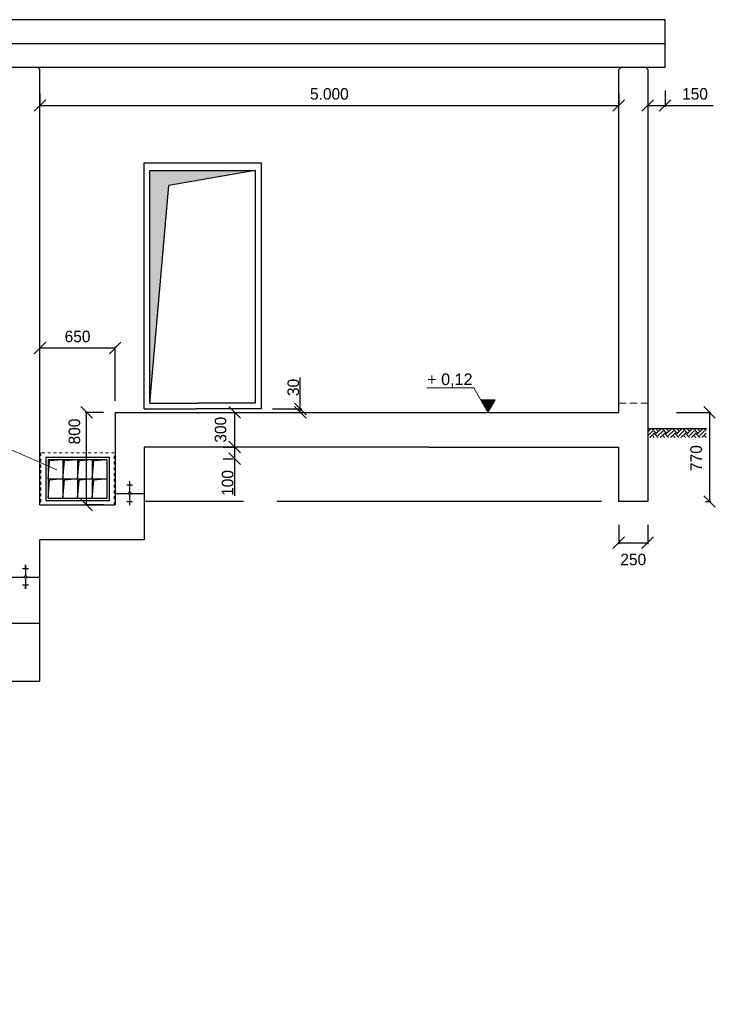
# Model space of a CAD drawing. Header units: millimetres. Extents: x -2787 to 131613, y -54195 to 30918.
# Tile 60 of 69: x 82473 to 88481, y -22930 to -14427. Entities that reach past the tile are written whole.
import ezdxf

# ---------------------------------------------------------------- set-up
doc = ezdxf.new("R2010")
doc.units = ezdxf.units.MM
doc.linetypes.add('HIDDEN', pattern=[9.525, 6.35, -3.175])
doc.linetypes.add('JIS_02_1.0', pattern=[2, 1, -1])
doc.layers.add('Bemaßung', color=7, linetype='Continuous', lineweight=9)
doc.layers.add('Beschriftung', color=7, linetype='Continuous')
doc.layers.add('POL_Bema', color=7, linetype='Continuous')
doc.styles.add('LBB3.5M1000', font='isocp.shx', dxfattribs={"height": 3.5})
doc.dimstyles.new('DIN', dxfattribs={"dimtxt": 2.5, "dimasz": 2.5, "dimexe": 1.25, "dimexo": 0.625, "dimtad": 1, "dimtih": 1, "dimdec": 4, "dimdsep": 46, "dimlunit": 6, "dimtxsty": 'Standard', "dimcen": 2.5, "dimadec": 0, "dimazin": 0, "dimtfac": 1, "dimtdec": 4, "dimtmove": 0, "dimatfit": 3, "dimfxl": 0, "dimtvp": 1, "dimtolj": 1, "dimtzin": 0, "dimarcsym": 0})

# ---------------------------------------------------------------- blocks, each defined once
blk = doc.blocks.new('_Oblique')
at = {"layer": 'POL_Bema', "color": 0, "lineweight": -2}
blk.add_line((-0.5, -0.5), (0.5, 0.5), dxfattribs=at)
blk = doc.blocks.new('*D358')
at = {"layer": 'Bemaßung', "color": 0, "lineweight": -2, "transparency": 16777216}
for p, q in [((88147.5, -17817.9), (88443.9, -17817.9)), ((88431.4, -17817.9), (88431.4, -18587.9)), ((88397.5, -18587.9), (88443.9, -18587.9))]:
    blk.add_line(p, q, dxfattribs=at)
at = {"layer": 'DEFPOINTS', "color": 0, "transparency": 16777216}
for p in [(87647.5, -17817.9), (87897.5, -18587.9), (88431.4, -18587.9)]:
    blk.add_point(p, dxfattribs=at)
at = {"layer": 'Bemaßung', "color": 0, "lineweight": -2, "transparency": 16777216, "xscale": 100, "yscale": 100, "zscale": 100}
for p, rotation in [((88431.4, -17817.9), 90), ((88431.4, -18587.9), 270)]:
    blk.add_blockref('_Oblique', p, dxfattribs=dict(at, rotation=rotation))
at = {"layer": 'Bemaßung', "color": 0, "transparency": 16777216, "insert": (88315.9, -18212.9), "char_height": 100, "attachment_point": 5, "rotation": 90}
blk.add_mtext('\\A1;770', dxfattribs=at)
blk = doc.blocks.new('*D354')
at = {"layer": 'Bemaßung', "color": 0, "lineweight": -2, "transparency": 16777216}
for p, q in [((82647.5, -17707.9), (82647.5, -17250.6)), ((83297.5, -17717.9), (83297.5, -17250.6)), ((83297.5, -17263.1), (82647.5, -17263.1))]:
    blk.add_line(p, q, dxfattribs=at)
at = {"layer": 'DEFPOINTS', "color": 0, "transparency": 16777216}
for p in [(82647.5, -17263.1), (82647.5, -17807.9), (83297.5, -17817.9)]:
    blk.add_point(p, dxfattribs=at)
at = {"layer": 'Bemaßung', "color": 0, "lineweight": -2, "transparency": 16777216, "xscale": 100, "yscale": 100, "zscale": 100, "rotation": 180}
blk.add_blockref('_Oblique', (82647.5, -17263.1), dxfattribs=at)
at = {"layer": 'Bemaßung', "color": 0, "lineweight": -2, "transparency": 16777216, "xscale": 100, "yscale": 100, "zscale": 100}
blk.add_blockref('_Oblique', (83297.5, -17263.1), dxfattribs=at)
at = {"layer": 'Bemaßung', "color": 0, "transparency": 16777216, "insert": (82972.5, -17163.1), "char_height": 100, "attachment_point": 5}
blk.add_mtext('\\A1;650', dxfattribs=at)
blk = doc.blocks.new('*D355')
at = {"layer": 'Bemaßung', "color": 0, "lineweight": -2, "transparency": 16777216}
for p, q in [((84228.8, -17817.9), (84316.3, -17817.9)), ((84328.8, -17817.9), (84328.8, -18117.9)), ((84228.8, -18117.9), (84316.3, -18117.9))]:
    blk.add_line(p, q, dxfattribs=at)
at = {"layer": 'DEFPOINTS', "color": 0, "transparency": 16777216}
for p in [(84328.8, -17817.9), (84328.8, -18117.9), (84328.8, -18117.9)]:
    blk.add_point(p, dxfattribs=at)
at = {"layer": 'Bemaßung', "color": 0, "lineweight": -2, "transparency": 16777216, "xscale": 100, "yscale": 100, "zscale": 100}
for p, rotation in [((84328.8, -17817.9), 90), ((84328.8, -18117.9), 270)]:
    blk.add_blockref('_Oblique', p, dxfattribs=dict(at, rotation=rotation))
at = {"layer": 'Bemaßung', "color": 0, "transparency": 16777216, "insert": (84207.8, -17967.9), "char_height": 100, "attachment_point": 5, "rotation": 90}
blk.add_mtext('\\A1;300', dxfattribs=at)
blk = doc.blocks.new('*D359')
at = {"layer": 'Bemaßung', "color": 0, "lineweight": -2, "transparency": 16777216}
for p, q in [((84228.8, -18117.9), (84316.3, -18117.9)), ((84328.8, -18117.9), (84328.8, -18217.9)), ((84228.8, -18217.9), (84316.3, -18217.9)), ((84328.8, -18217.9), (84328.8, -18537.9))]:
    blk.add_line(p, q, dxfattribs=at)
at = {"layer": 'DEFPOINTS', "color": 0, "transparency": 16777216}
for p in [(84328.8, -18117.9), (84328.8, -18217.9), (84328.8, -18217.9)]:
    blk.add_point(p, dxfattribs=at)
at = {"layer": 'Bemaßung', "color": 0, "lineweight": -2, "transparency": 16777216, "xscale": 100, "yscale": 100, "zscale": 100}
for p, rotation in [((84328.8, -18117.9), 90), ((84328.8, -18217.9), 270)]:
    blk.add_blockref('_Oblique', p, dxfattribs=dict(at, rotation=rotation))
at = {"layer": 'Bemaßung', "color": 0, "transparency": 16777216, "insert": (84268.8, -18427.9), "char_height": 100, "attachment_point": 5, "rotation": 90}
blk.add_mtext('\\A1;100', dxfattribs=at)
blk = doc.blocks.new('*D360')
at = {"layer": 'Bemaßung', "color": 0, "lineweight": -2, "transparency": 16777216}
for p, q in [((87647.5, -18787.9), (87647.5, -18956.2)), ((87897.5, -18787.9), (87897.5, -18956.2)), ((87647.5, -18943.7), (87897.5, -18943.7))]:
    blk.add_line(p, q, dxfattribs=at)
at = {"layer": 'DEFPOINTS', "color": 0, "transparency": 16777216}
for p in [(87647.5, -18587.9), (87897.5, -18587.9), (87897.5, -18943.7)]:
    blk.add_point(p, dxfattribs=at)
at = {"layer": 'Bemaßung', "color": 0, "lineweight": -2, "transparency": 16777216, "xscale": 100, "yscale": 100, "zscale": 100, "rotation": 180}
blk.add_blockref('_Oblique', (87647.5, -18943.7), dxfattribs=at)
at = {"layer": 'Bemaßung', "color": 0, "lineweight": -2, "transparency": 16777216, "xscale": 100, "yscale": 100, "zscale": 100}
blk.add_blockref('_Oblique', (87897.5, -18943.7), dxfattribs=at)
at = {"layer": 'Bemaßung', "color": 0, "transparency": 16777216, "insert": (87772.5, -19089.2), "char_height": 100, "attachment_point": 5}
blk.add_mtext('\\A1;250', dxfattribs=at)
blk = doc.blocks.new('*D364')
at = {"layer": 'Bemaßung', "color": 0, "lineweight": -2, "transparency": 16777216}
for p, q in [((84896.1, -17787.9), (84896.1, -17517.9)), ((84657.5, -17787.9), (84908.6, -17787.9)), ((84657.5, -17817.9), (84908.6, -17817.9)), ((84896.1, -17817.9), (84896.1, -17787.9))]:
    blk.add_line(p, q, dxfattribs=at)
at = {"layer": 'DEFPOINTS', "color": 0, "transparency": 16777216}
for p in [(84557.5, -17787.9), (84557.5, -17817.9), (84896.1, -17817.9)]:
    blk.add_point(p, dxfattribs=at)
at = {"layer": 'Bemaßung', "color": 0, "lineweight": -2, "transparency": 16777216, "xscale": 100, "yscale": 100, "zscale": 100}
for p, rotation in [((84896.1, -17787.9), 90), ((84896.1, -17817.9), 270)]:
    blk.add_blockref('_Oblique', p, dxfattribs=dict(at, rotation=rotation))
at = {"layer": 'Bemaßung', "color": 0, "transparency": 16777216, "insert": (84836.1, -17602.9), "char_height": 100, "attachment_point": 5, "rotation": 90}
blk.add_mtext('\\A1;30', dxfattribs=at)
blk = doc.blocks.new('*D365')
at = {"layer": 'Bemaßung', "color": 0, "lineweight": -2, "transparency": 16777216}
for p, q in [((83197.5, -17817.9), (83038.1, -17817.9)), ((83050.6, -18617.9), (83050.6, -17817.9)), ((83197.5, -18617.9), (83038.1, -18617.9))]:
    blk.add_line(p, q, dxfattribs=at)
at = {"layer": 'DEFPOINTS', "color": 0, "transparency": 16777216}
for p in [(83050.6, -17817.9), (83297.5, -17817.9), (83297.5, -18617.9)]:
    blk.add_point(p, dxfattribs=at)
at = {"layer": 'Bemaßung', "color": 0, "lineweight": -2, "transparency": 16777216, "xscale": 100, "yscale": 100, "zscale": 100}
for p, rotation in [((83050.6, -17817.9), 90), ((83050.6, -18617.9), 270)]:
    blk.add_blockref('_Oblique', p, dxfattribs=dict(at, rotation=rotation))
at = {"layer": 'Bemaßung', "color": 0, "transparency": 16777216, "insert": (82945.7, -17983.3), "char_height": 100, "attachment_point": 5, "rotation": 90}
blk.add_mtext('\\A1;800', dxfattribs=at)
blk = doc.blocks.new('*D488')
at = {"layer": 'Bemaßung', "color": 0, "lineweight": -2, "transparency": 16777216}
for p, q in [((82647.5, -15068), (82647.5, -15155.5)), ((87647.5, -15068), (87647.5, -15155.5)), ((82647.5, -15168), (87647.5, -15168))]:
    blk.add_line(p, q, dxfattribs=at)
at = {"layer": 'DEFPOINTS', "color": 0, "transparency": 16777216}
for p in [(82647.5, -15168), (87647.5, -15168), (87647.5, -15168)]:
    blk.add_point(p, dxfattribs=at)
at = {"layer": 'Bemaßung', "color": 0, "lineweight": -2, "transparency": 16777216, "xscale": 100, "yscale": 100, "zscale": 100, "rotation": 180}
blk.add_blockref('_Oblique', (82647.5, -15168), dxfattribs=at)
at = {"layer": 'Bemaßung', "color": 0, "lineweight": -2, "transparency": 16777216, "xscale": 100, "yscale": 100, "zscale": 100}
blk.add_blockref('_Oblique', (87647.5, -15168), dxfattribs=at)
at = {"layer": 'Bemaßung', "color": 0, "transparency": 16777216, "insert": (85147.5, -15068), "char_height": 100, "attachment_point": 5}
blk.add_mtext('\\A1;5.000', dxfattribs=at)
blk = doc.blocks.new('*D491')
at = {"color": 0, "lineweight": -2, "transparency": 16777216}
for p, q in [((87897.5, -15036.9), (87897.5, -15180.5)), ((88047.5, -15036.9), (88047.5, -15180.5)), ((87897.5, -15168), (88047.5, -15168)), ((88047.5, -15168), (88464.2, -15168))]:
    blk.add_line(p, q, dxfattribs=at)
at = {"layer": 'DEFPOINTS', "color": 0, "transparency": 16777216}
for p in [(87897.5, -14836.9), (88047.5, -14836.9), (88047.5, -15168)]:
    blk.add_point(p, dxfattribs=at)
at = {"color": 0, "lineweight": -2, "transparency": 16777216, "xscale": 100, "yscale": 100, "zscale": 100, "rotation": 180}
blk.add_blockref('_Oblique', (87897.5, -15168), dxfattribs=at)
at = {"color": 0, "lineweight": -2, "transparency": 16777216, "xscale": 100, "yscale": 100, "zscale": 100}
blk.add_blockref('_Oblique', (88047.5, -15168), dxfattribs=at)
at = {"color": 0, "transparency": 16777216, "insert": (88305.8, -15068), "char_height": 100, "attachment_point": 5}
blk.add_mtext('\\A1;150', dxfattribs=at)

msp = doc.modelspace()

# ---------------------------------------------------------------- hatches: boundary and pattern name
h = msp.add_hatch(color=256)
h.dxf.hatch_style = 1
h.paths.add_polyline_path([(83761.85832, -15859.32871), (84507.50897, -15727.85038), (83597.50897, -15727.85038), (83597.50897, -17737.85038)])
at = {"lineweight": 5}
h = msp.add_hatch(dxfattribs=at)
h.set_pattern_fill('EARTH', color=256, scale=10, angle=45)
h.set_pattern_definition([(45, (70490.515, 6118.464), (7e-15, 89.80256), [63.5, -63.5]), (45, (70473.677, 6135.3), (7e-15, 89.80256), [63.5, -63.5]), (45, (70456.84, 6152.14), (7e-15, 89.80256), [63.5, -63.5]), (135, (70456.84, 6163.366), (-89.80256, 7e-15), [63.5, -63.5]), (135, (70473.677, 6180.204), (-89.80256, 7e-15), [63.5, -63.5]), (135, (70490.515, 6197.04), (-89.80256, 7e-15), [63.5, -63.5])])
h.paths.add_polyline_path([(87897.50897, -17957.85038), (88401.77662, -17957.85038), (88401.77662, -18035.19345), (87897.50897, -18035.19345)])
h = msp.add_hatch(color=256)
h.dxf.hatch_style = 1
h.paths.add_polyline_path([(82845.00897, -18227.85038), (82717.50897, -18227.85038), (82717.50897, -18392.85038), (82731.0725, -18237.81853)])
h = msp.add_hatch(color=256)
h.dxf.hatch_style = 1
h.paths.add_polyline_path([(82972.50897, -18227.85038), (82845.00897, -18227.85038), (82845.00897, -18392.85038), (82858.5725, -18237.81853)])
h = msp.add_hatch(color=256)
h.dxf.hatch_style = 1
h.paths.add_polyline_path([(83100.00897, -18227.85038), (82972.50897, -18227.85038), (82972.50897, -18392.85038), (82986.0725, -18237.81853)])
h = msp.add_hatch(color=256)
h.dxf.hatch_style = 1
h.paths.add_polyline_path([(83227.50897, -18227.85038), (83100.00897, -18227.85038), (83100.00897, -18392.85038), (83113.5725, -18237.81853)])
h = msp.add_hatch(color=256)
h.dxf.hatch_style = 1
h.paths.add_polyline_path([(82845.00897, -18392.85038), (82717.50897, -18392.85038), (82717.50897, -18557.85038), (82731.0725, -18402.81853)])
h = msp.add_hatch(color=256)
h.dxf.hatch_style = 1
h.paths.add_polyline_path([(82972.50897, -18392.85038), (82845.00897, -18392.85038), (82845.00897, -18557.85038), (82858.5725, -18402.81853)])
h = msp.add_hatch(color=256)
h.dxf.hatch_style = 1
h.paths.add_polyline_path([(83100.00897, -18392.85038), (82972.50897, -18392.85038), (82972.50897, -18557.85038), (82986.0725, -18402.81853)])
h = msp.add_hatch(color=256)
h.dxf.hatch_style = 1
h.paths.add_polyline_path([(83227.50897, -18392.85038), (83100.00897, -18392.85038), (83100.00897, -18557.85038), (83113.5725, -18402.81853)])
h = msp.add_hatch(dxfattribs=at)
h.set_pattern_fill('ANSI33', color=256, scale=25)
h.set_pattern_definition([(45, (67287.51, -2374.35), (-112.2532, 112.2532), []), (45, (67399.76, -2374.35), (-112.2532, 112.2532), [79.375, -39.6875])])
h.paths.add_polyline_path([(83412.15644, -18517.85038, 1), (83432.8615, -18517.85038, 1)])
h = msp.add_hatch(dxfattribs=at)
h.set_pattern_fill('ANSI33', color=256, scale=25)
h.set_pattern_definition([(45, (69747.51, -2344.35), (-112.2532, 112.2532), []), (45, (69859.76, -2344.35), (-112.2532, 112.2532), [79.375, -39.6875])])
h.paths.add_polyline_path([(82512.15644, -19239.85038, 1), (82532.8615, -19239.85038, 1)])
at = {"layer": 'Beschriftung', "lineweight": 5}
h = msp.add_hatch(dxfattribs=at)
h.set_pattern_fill('LINE', color=256, scale=2)
h.set_pattern_definition([(0, (86267.4966, 14425.2954), (0, 6.35), [])])
h.paths.add_polyline_path([(86517.49658, -17817.85038), (86454.80302, -17709.26195), (86580.19015, -17709.26195)])

# ---------------------------------------------------------------- linework, layer by layer
for p, q in [((88047.50897, -14426.71409), (79263.25019, -14426.71409)), ((88047.50897, -14790.34923), (88047.50897, -14426.71409)), ((82647.50897, -14856.85038), (82627.50897, -14836.85038)), ((82647.50897, -18617.85038), (82647.50897, -14856.85038)), ((87647.50897, -14856.85038), (87667.50897, -14836.85038)), ((87647.50897, -17817.85038), (87647.50897, -14856.85038)), ((87897.50897, -14856.85038), (87877.50897, -14836.85038)), ((87897.50897, -14856.85038), (87897.50897, -18137.85038)), ((84507.50897, -15727.85038), (83761.85832, -15859.32871)), ((83597.50897, -17737.85038), (83761.85832, -15859.32871)), ((83597.50897, -17737.85038), (84013.27311, -17737.85038)), ((83297.50897, -17817.85038), (87647.50897, -17817.85038)), ((83297.50897, -17817.85038), (83297.50897, -18617.85038)), ((83547.50897, -17787.85038), (83995.73976, -17787.85038)), ((87897.50897, -17957.85038), (88405.206, -17957.85038)), ((86007.50897, -18117.85038), (83547.50897, -18117.85038)), ((83547.50897, -18117.85038), (83547.50897, -18917.85038)), ((86007.50897, -18117.85038), (87647.50897, -18117.85038)), ((87647.50897, -18587.85038), (87647.50897, -18117.85038)), ((87897.50897, -18117.85038), (87897.50897, -18587.85038)), ((82717.50897, -18392.85038), (82731.0725, -18237.81853)), ((82845.00897, -18227.85038), (82731.0725, -18237.81853)), ((82845.00897, -18227.85038), (82845.00897, -18557.85038)), ((82845.00897, -18392.85038), (82858.5725, -18237.81853)), ((82972.50897, -18227.85038), (82858.5725, -18237.81853)), ((82972.50897, -18227.85038), (82972.50897, -18557.85038)), ((82972.50897, -18392.85038), (82986.0725, -18237.81853)), ((83100.00897, -18227.85038), (82986.0725, -18237.81853)), ((83100.00897, -18227.85038), (83100.00897, -18557.85038)), ((83100.00897, -18392.85038), (83113.5725, -18237.81853)), ((83227.50897, -18227.85038), (83113.5725, -18237.81853)), ((82717.50897, -18392.85038), (83227.50897, -18392.85038)), ((82717.50897, -18557.85038), (82731.0725, -18402.81853)), ((82845.00897, -18392.85038), (82731.0725, -18402.81853)), ((82845.00897, -18557.85038), (82858.5725, -18402.81853)), ((82972.50897, -18392.85038), (82858.5725, -18402.81853)), ((82972.50897, -18557.85038), (82986.0725, -18402.81853)), ((83100.00897, -18392.85038), (82986.0725, -18402.81853)), ((83100.00897, -18557.85038), (83113.5725, -18402.81853)), ((83227.50897, -18392.85038), (83113.5725, -18402.81853)), ((83447.50897, -18446.35634), (83397.50897, -18446.35634)), ((83427.50897, -18418.1971), (83417.50897, -18418.1971)), ((83427.50897, -18421.71701), (83417.50897, -18421.71701)), ((83427.50897, -18425.23691), (83417.50897, -18425.23691)), ((83427.50897, -18428.75682), (83417.50897, -18428.75682)), ((83427.50897, -18432.27672), (83417.50897, -18432.27672)), ((83427.50897, -18435.79663), (83417.50897, -18435.79663)), ((83427.50897, -18439.31653), (83417.50897, -18439.31653)), ((83427.50897, -18442.83644), (83417.50897, -18442.83644)), ((83422.50897, -18417.85038), (83422.50897, -18507.49785)), ((83297.50897, -18517.85038), (83412.15644, -18517.85038)), ((83422.50897, -18528.20292), (83422.50897, -18617.85038)), ((83432.8615, -18517.85038), (83547.50897, -18517.85038)), ((82647.50897, -18617.85038), (83297.50897, -18617.85038)), ((83447.50897, -18589.34443), (83397.50897, -18589.34443)), ((83427.50897, -18592.86433), (83417.50897, -18592.86433)), ((83427.50897, -18596.38424), (83417.50897, -18596.38424)), ((83427.50897, -18599.90414), (83417.50897, -18599.90414)), ((83427.50897, -18603.42405), (83417.50897, -18603.42405)), ((83427.50897, -18606.94395), (83417.50897, -18606.94395)), ((83427.50897, -18610.46386), (83417.50897, -18610.46386)), ((83427.50897, -18613.98376), (83417.50897, -18613.98376)), ((83427.50897, -18617.50367), (83417.50897, -18617.50367)), ((84404.81779, -18587.85038), (83547.50897, -18587.85038)), ((87497.50897, -18587.85038), (84696.93368, -18587.85038)), ((87897.50897, -18587.85038), (87647.50897, -18587.85038)), ((82647.50897, -19639.85038), (82647.50897, -18917.85038)), ((83547.50897, -18917.85038), (82647.50897, -18917.85038)), ((82547.50897, -19168.35634), (82497.50897, -19168.35634)), ((82527.50897, -19140.1971), (82517.50897, -19140.1971)), ((82527.50897, -19143.71701), (82517.50897, -19143.71701)), ((82527.50897, -19147.23691), (82517.50897, -19147.23691)), ((82527.50897, -19150.75682), (82517.50897, -19150.75682)), ((82527.50897, -19154.27672), (82517.50897, -19154.27672)), ((82527.50897, -19157.79663), (82517.50897, -19157.79663)), ((82527.50897, -19161.31653), (82517.50897, -19161.31653)), ((82527.50897, -19164.83644), (82517.50897, -19164.83644)), ((82522.50897, -19139.85038), (82522.50897, -19229.49785)), ((82397.50897, -19239.85038), (82512.15644, -19239.85038)), ((82522.50897, -19250.20292), (82522.50897, -19339.85038)), ((82532.8615, -19239.85038), (82647.50897, -19239.85038)), ((82547.50897, -19311.34443), (82497.50897, -19311.34443)), ((82527.50897, -19314.86433), (82517.50897, -19314.86433)), ((82527.50897, -19318.38424), (82517.50897, -19318.38424)), ((82527.50897, -19321.90414), (82517.50897, -19321.90414)), ((82527.50897, -19325.42405), (82517.50897, -19325.42405)), ((82527.50897, -19328.94395), (82517.50897, -19328.94395)), ((82527.50897, -19332.46386), (82517.50897, -19332.46386)), ((82527.50897, -19335.98376), (82517.50897, -19335.98376)), ((82527.50897, -19339.50367), (82517.50897, -19339.50367)), ((72839.15442, -19639.85038), (82647.50897, -19639.85038)), ((82647.50897, -20139.85038), (82647.50897, -19639.85038)), ((72839.15442, -20139.85038), (82647.50897, -20139.85038))]:
    msp.add_line(p, q)
at = {"linetype": 'HIDDEN', "lineweight": 18, "ltscale": 10}
msp.add_line((87647.50897, -17737.85038), (87897.50897, -17737.85038), dxfattribs=at)
for points in [[(78467.50897, -14836.85038), (88047.50897, -14836.85038), (88047.50897, -14636.11234), (69597.50897, -14636.11234), (69597.50897, -14836.85038), (73927.50897, -14836.85038)], [(83547.50897, -17787.85038), (83547.50897, -15662.85038), (84557.50897, -15662.85038), (84557.50897, -17787.85038), (83995.73976, -17787.85038)], [(83597.50897, -17737.85038), (83597.50897, -15727.85038), (84507.50897, -15727.85038), (84507.50897, -17737.85038), (84013.27311, -17737.85038)]]:
    msp.add_lwpolyline(points)
at = {"linetype": 'JIS_02_1.0', "lineweight": 18, "ltscale": 25}
msp.add_lwpolyline([(82655.50897, -18617.85038), (83289.50897, -18617.85038), (83289.50897, -18167.85038), (82655.50897, -18167.85038)], close=True, dxfattribs=at)
for points in [[(82697.50897, -18577.85038), (83247.50897, -18577.85038), (83247.50897, -18207.85038), (82697.50897, -18207.85038)], [(82717.50897, -18557.85038), (83227.50897, -18557.85038), (83227.50897, -18227.85038), (82717.50897, -18227.85038)]]:
    msp.add_lwpolyline(points, close=True)
for centre in [(83422.50897, -18517.85038), (82522.50897, -19239.85038)]:
    msp.add_circle(centre, 10.35253)
at = {"layer": 'Beschriftung', "lineweight": 5}
for p, q in [((81323.97417, -17673.5015), (82792.21838, -18313.31311)), ((86394.96476, -17605.61903), (85989.37911, -17605.61903)), ((86517.49658, -17817.85038), (86394.96476, -17605.61903)), ((86454.80302, -17709.26195), (86580.19015, -17709.26195)), ((86580.19015, -17709.26195), (86517.49658, -17817.85038))]:
    msp.add_line(p, q, dxfattribs=at)

# ---------------------------------------------------------------- texts
at = {"layer": 'Beschriftung', "insert": (85992.43485, -17482.15382), "char_height": 100, "attachment_point": 1, "style": 'LBB3.5M1000'}
msp.add_mtext_dynamic_manual_height_columns('{\\fArial|b0|i0|c0|p34;+ 0,12}', width=884.5236077, gutter_width=17.5, heights=[0], dxfattribs=at)
at = {"layer": 'Beschriftung', "insert": (86492.07692, -48367.16819), "char_height": 200, "attachment_point": 1, "rotation": 90, "style": 'LBB3.5M1000'}
msp.add_mtext_dynamic_manual_height_columns('\\pi147.29;{\\fArial|b0|i0|c0|p34;WASH ROOM\\P\\pi108.48;WASCHRAUM}', width=2055.0243914, gutter_width=17.5, heights=[0], dxfattribs=at)
at = {"layer": 'Beschriftung', "insert": (46505.09522, -20862.87922), "char_height": 100, "attachment_point": 1, "style": 'LBB3.5M1000', "bg_fill": 3, "box_fill_scale": 1.5, "bg_fill_color": 256, "bg_fill_transparency": 0}
msp.add_mtext_dynamic_manual_height_columns('\\pi383.04;{\\fArial|b0|i0|c0|p34;AUTOMATIC\\P\\pi77.478;SUPPLY AIR LOUVER\\P\\pi233.55;\\fArial|b0|i1|c0|p34;AUTOMATISCHE\\P\\pi184.74;ZULUFTJALOUSIE}', width=1583.195752, gutter_width=17.5, heights=[0], dxfattribs=at)

# ---------------------------------------------------------------- dimensions: what is measured, and where the dimension line sits
dim = msp.add_linear_dim(base=(88047.50897, -15167.95241), p1=(87897.50897, -14836.85038), p2=(88047.50897, -14836.85038), angle=0, text='150', dimstyle='DIN', override={"dimscale": 10, "dimtxt": 10, "dimasz": 10, "dimexo": 20, "dimgap": 5, "dimdec": 2, "dimblk1": 'Oblique', "dimblk2": 'Oblique', "dimsah": 1, "dimtdec": 2})
dim.commit()
dim.dimension.update_dxf_attribs({"geometry": '*D491', "text_midpoint": (88305.8423, -15167.95241), "dimtype": 160})
at = {"layer": 'Bemaßung'}
for base, p1, p2, picture, middle in [((87647.50897, -15167.95241), (82647.50897, -15167.95241), (87647.50897, -15167.95241), '*D488', (85147.50897, -15067.95241)), ((82647.50897, -17263.10451), (83297.50897, -17817.85038), (82647.50897, -17807.85038), '*D354', (82972.50897, -17163.10451))]:
    dim = msp.add_linear_dim(base=base, p1=p1, p2=p2, dimstyle='DIN', override={"dimscale": 10, "dimtxt": 10, "dimasz": 10, "dimexo": 10, "dimgap": 5, "dimdec": 2, "dimblk1": 'Oblique', "dimblk2": 'Oblique', "dimsah": 1, "dimtdec": 2, "dimtmove": 2}, dxfattribs=at)
    dim.commit()
    dim.dimension.update_dxf_attribs({"geometry": picture, "text_midpoint": middle})
for base, p1, p2, override, picture, middle in [((84896.14981, -17817.85038), (84557.50897, -17787.85038), (84557.50897, -17817.85038), {"dimscale": 10, "dimtxt": 10, "dimasz": 10, "dimexo": 10, "dimgap": 1, "dimdec": 2, "dimblk1": 'Oblique', "dimblk2": 'Oblique', "dimsah": 1, "dimtdec": 2}, '*D364', (84896.14981, -17602.85038)), ((83050.592, -17817.85038), (83297.50897, -18617.85038), (83297.50897, -17817.85038), {"dimscale": 10, "dimtxt": 10, "dimasz": 10, "dimexo": 10, "dimgap": 1, "dimdec": 2, "dimblk1": 'Oblique', "dimblk2": 'Oblique', "dimsah": 1, "dimtdec": 2, "dimtmove": 2}, '*D365', (82945.74974, -17983.31293)), ((84328.84776, -18117.85038), (84328.84776, -17817.85038), (84328.84776, -18117.85038), {"dimscale": 10, "dimtxt": 10, "dimasz": 10, "dimexo": 10, "dimgap": 1, "dimdec": 2, "dimblk1": 'Oblique', "dimblk2": 'Oblique', "dimsah": 1, "dimtdec": 2, "dimtmove": 2}, '*D355', (84207.84561, -17967.85038)), ((88431.35956, -18587.85038), (87647.50897, -17817.85038), (87897.50897, -18587.85038), {"dimscale": 10, "dimtxt": 10, "dimasz": 10, "dimexo": 50, "dimgap": 5, "dimdec": 2, "dimblk1": 'Oblique', "dimblk2": 'Oblique', "dimsah": 1, "dimtdec": 2, "dimtmove": 2}, '*D358', (88315.92319, -18212.85038)), ((84328.84776, -18217.85038), (84328.84776, -18117.85038), (84328.84776, -18217.85038), {"dimscale": 10, "dimtxt": 10, "dimasz": 10, "dimexo": 10, "dimgap": 1, "dimdec": 2, "dimblk1": 'Oblique', "dimblk2": 'Oblique', "dimsah": 1, "dimtdec": 2}, '*D359', (84328.84776, -18427.85038))]:
    dim = msp.add_linear_dim(base=base, p1=p1, p2=p2, angle=90, dimstyle='DIN', override=override, dxfattribs=at)
    dim.commit()
    dim.dimension.update_dxf_attribs({"geometry": picture, "text_midpoint": middle, "dimtype": 160})
dim = msp.add_linear_dim(base=(87897.50897, -18943.73436), p1=(87647.50897, -18587.85038), p2=(87897.50897, -18587.85038), dimstyle='DIN', override={"dimscale": 10, "dimtxt": 10, "dimasz": 10, "dimexo": 20, "dimgap": 5, "dimdec": 2, "dimblk1": 'Oblique', "dimblk2": 'Oblique', "dimsah": 1, "dimtdec": 2, "dimtmove": 2}, dxfattribs=at)
dim.commit()
dim.dimension.update_dxf_attribs({"geometry": '*D360', "text_midpoint": (87772.50897, -19089.17181), "dimtype": 160})

doc.saveas('drawing.dxf')
